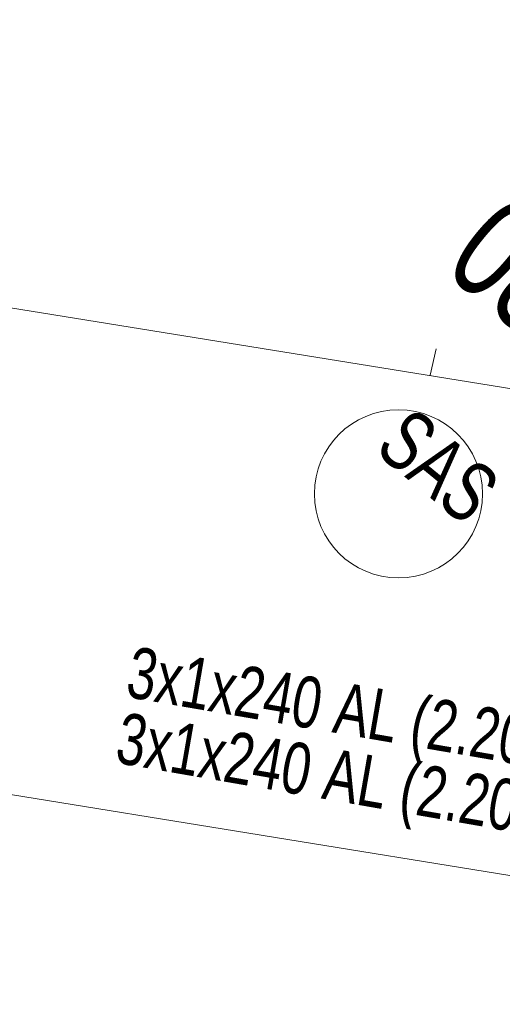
# Model space of a CAD drawing. Header units: metres. Extents: x -740 to 758, y -633 to 854.
# Tile 91 of 256: x -562.74 to -557.72, y 91.04 to 101.3. Entities that reach past the tile are written whole.
import ezdxf

# ---------------------------------------------------------------- set-up
doc = ezdxf.new("R2010")
doc.units = ezdxf.units.M
doc.header["$MEASUREMENT"] = 0
doc.layers.add('Grundkarte.LOVION', color=7, linetype='Continuous')
doc.layers.add('Strom.LOVION', color=7, linetype='Continuous')
doc.styles.add('ERSTELLTER_STIL_1', font='arial.ttf')

msp = doc.modelspace()

# ---------------------------------------------------------------- linework, layer by layer
at = {"layer": 'Grundkarte.LOVION', "color": 8, "linetype": 'Continuous', "lineweight": 18}
for points in [[(-672.858, 116.121), (-698.036, 130.3), (-688.042, 147.178), (-663.096, 187.685), (-643.997, 216.034), (-640.632, 213.969), (-631.855, 208.532), (-562.276, 165.563), (-562.399, 162.595), (-562.102, 155.619), (-561.28, 148.429), (-559.722, 138.532), (-557.967, 128.744), (-556.264, 118.891), (-553.705, 103.594), (-552.582, 96.64), (-671.989, 115.999)], [(-672.858, 116.121), (-671.989, 115.999), (-552.582, 96.64), (-551.747, 91.431), (-674.519, 111.348), (-700.601, 126), (-698.036, 130.3)]]:
    msp.add_lwpolyline(points, close=True, dxfattribs=at)
for points in [[(-551.146, 50.821), (-577.514, 55.1), (-599.228, 58.622), (-621.842, 62.293), (-692.933, 73.874), (-721.202, 91.238), (-700.601, 126), (-674.519, 111.348), (-551.747, 91.431), (-551.314, 88.814), (-548.864, 74.039), (-546.5, 59.226), (-546.127, 56.928)], [(-671.989, 115.999), (-552.582, 96.64), (-551.747, 91.431)], [(-558.406, 97.874), (-558.469, 97.602)]]:
    msp.add_lwpolyline(points, dxfattribs=at)
at = {"layer": 'Strom.LOVION', "color": 1, "linetype": 'Continuous', "lineweight": 18}
msp.add_circle((-558.798, 96.364), 0.876, dxfattribs=at)

# ---------------------------------------------------------------- texts
at = {"layer": 'Strom.LOVION', "color": 7, "linetype": 'Continuous', "lineweight": 13, "insert": (-558.365, 98.688), "char_height": 1.06709, "attachment_point": 7, "rotation": 320.5841, "style": 'ERSTELLTER_STIL_1'}
msp.add_mtext('{\\A1;\\W0.71558x;0822}', dxfattribs=at)
at = {"layer": 'Strom.LOVION', "color": 1, "linetype": 'Continuous', "lineweight": 18, "attachment_point": 7, "style": 'ERSTELLTER_STIL_1'}
for s, insert, char_height, rotation in [('{\\A1;\\W0.71560x;SAS}', (-559.067, 96.803), 0.6225, 320.584), ('{\\A1;\\W0.72276x;3x1x240 AL (2.2008)}', (-561.681, 94.094), 0.53355, 350.2131), ('{\\A1;\\W0.72276x;3x1x240 AL (2.2008)}', (-561.791, 93.408), 0.53354, 350.1223)]:
    msp.add_mtext(s, dxfattribs=dict(at, insert=insert, char_height=char_height, rotation=rotation))

doc.saveas('drawing.dxf')
